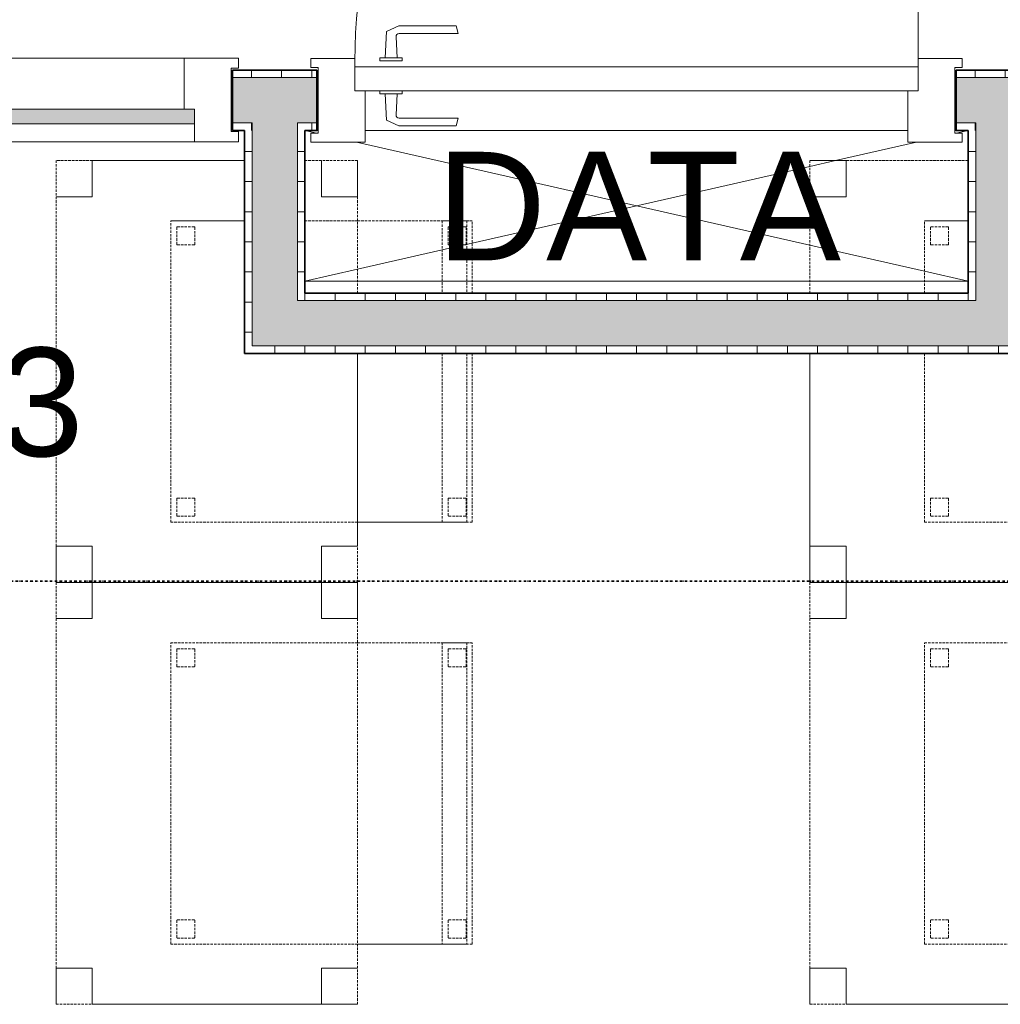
# Model space of a CAD drawing. Header units: millimetres. Extents: x -80560 to 110805, y -11020 to 52719.
# Tile 77 of 145: x 64322 to 65948, y 16600 to 18234. Entities that reach past the tile are written whole.
import ezdxf

# ---------------------------------------------------------------- set-up
doc = ezdxf.new("R2010")
doc.units = ezdxf.units.MM
doc.linetypes.add('DASHDOT2', pattern=[8, 4, -2, 0, -2])
doc.linetypes.add('DASHED2', pattern=[6, 4, -2])
for name, color, linetype, lineweight in [('A-DETL', 90, 'Continuous', 18), ('A-DOOR', 31, 'Continuous', 18), ('A-FLOR', 192, 'Continuous', 18), ('A-GLAZ', 151, 'Continuous', 18), ('A-GLAZ-IDEN', 152, 'Continuous', 18), ('A-WALL', 113, 'Continuous', 35), ('A-WALL-PATT', 111, 'Continuous', 35), ('G-ANNO-SYMB', 111, 'Continuous', 9), ('G-ANNO-TEXT', 231, 'Continuous', 9), ('I-FURN', 30, 'Continuous', 18), ('I-WALL', 2, 'Continuous', 18)]:
    doc.layers.add(name, color=color, linetype=linetype, lineweight=lineweight)
doc.styles.add('Arial', font='arial.ttf', dxfattribs={"height": 180})
pattern_1 = [(270, (63356.07, 18150), (50, 2e-13), [])]
pattern_2 = [(270, (65944.82, 17780), (50, 2e-13), [])]
pattern_3 = [(180, (64794.82, 17915), (-6e-15, -50), [])]

# ---------------------------------------------------------------- blocks, each defined once
blk = doc.blocks.new('82_tafel1 - tafel 500x700 2-30673039-DO_03 derde verdieping')
at = {"layer": 'I-FURN', "linetype": 'DASHED2'}
for p, q in [((350, 250), (-350, 250)), ((-350, 250), (-350, -250)), ((350, 250), (-350, 250)), ((-350, 250), (-350, -250)), ((-350, 250), (-350, 190)), ((-290, 250), (-350, 250)), ((-290, 190), (-290, 250)), ((-290, 250), (290, 250)), ((-290, 250), (-290, 190)), ((290, 250), (290, 190)), ((290, 190), (290, 250)), ((350, 250), (290, 250)), ((350, -250), (350, 250)), ((350, -250), (350, 250)), ((350, 190), (350, 250)), ((-350, -190), (-350, 190)), ((-350, 190), (-290, 190)), ((-290, 190), (-350, 190)), ((290, 190), (350, 190)), ((350, 190), (290, 190)), ((350, 190), (350, -190)), ((-290, -190), (-350, -190)), ((-350, -190), (-290, -190)), ((-350, -190), (-350, -250)), ((-290, -250), (-290, -190)), ((-290, -190), (-290, -250)), ((350, -190), (290, -190)), ((290, -190), (290, -250)), ((290, -250), (290, -190)), ((290, -190), (350, -190)), ((350, -250), (350, -190)), ((-350, -250), (350, -250)), ((-350, -250), (350, -250)), ((-350, -250), (-290, -250)), ((290, -250), (-290, -250)), ((290, -250), (350, -250))]:
    blk.add_line(p, q, dxfattribs=at)
blk = doc.blocks.new('82_zitmeubel - stoel 500x500-V174-DO_03 derde verdieping')
at = {"layer": 'I-FURN', "linetype": 'DASHED2'}
for p, q in [((-192.1, -73), (-192.1, 237)), ((-192.1, 237), (-192.1, -73)), ((-192.1, 237), (307.9, 237)), ((-192.1, 237), (307.9, 237)), ((307.9, 237), (307.9, -73)), ((307.9, -73), (307.9, 237)), ((-182.1, 226), (-182.1, 198)), ((-182.1, 198), (-182.1, 226)), ((-153.1, 227), (-181.1, 227)), ((-181.1, 227), (-153.1, 227)), ((-152.1, 198), (-152.1, 226)), ((-152.1, 226), (-152.1, 198)), ((267.9, 226), (267.9, 198)), ((267.9, 198), (267.9, 226)), ((296.9, 227), (268.9, 227)), ((268.9, 227), (296.9, 227)), ((297.9, 198), (297.9, 226)), ((297.9, 226), (297.9, 198)), ((-181.1, 197), (-153.1, 197)), ((-153.1, 197), (-181.1, 197)), ((268.9, 197), (296.9, 197)), ((296.9, 197), (268.9, 197)), ((-192.1, -213), (-192.1, -73)), ((-192.1, -73), (-192.1, -263)), ((307.9, -73), (307.9, -213)), ((307.9, -263), (307.9, -73)), ((-192.1, -254.1), (-192.1, -213)), ((307.9, -213), (-192.1, -213)), ((-182.1, -224), (-182.1, -252)), ((-182.1, -252), (-182.1, -224)), ((-153.1, -223), (-181.1, -223)), ((-181.1, -223), (-153.1, -223)), ((-152.1, -252), (-152.1, -224)), ((-152.1, -224), (-152.1, -252)), ((267.9, -224), (267.9, -252)), ((267.9, -252), (267.9, -224)), ((296.9, -223), (268.9, -223)), ((268.9, -223), (296.9, -223)), ((297.9, -252), (297.9, -224)), ((297.9, -224), (297.9, -252)), ((307.9, -213), (307.9, -254.1)), ((-192.1, -263), (-192.1, -254.1)), ((307.9, -254.1), (-192.1, -254.1)), ((-181.1, -253), (-153.1, -253)), ((-153.1, -253), (-181.1, -253)), ((268.9, -253), (296.9, -253)), ((296.9, -253), (268.9, -253)), ((307.9, -254.1), (307.9, -263)), ((-192.1, -263), (307.9, -263)), ((-192.1, -263), (307.9, -263))]:
    blk.add_line(p, q, dxfattribs=at)
for centre, start, end in [((-181.1, 226), 90, 180), ((-181.1, 226), 90, 180), ((-153.1, 226), 360, 90), ((-153.1, 226), 360, 90), ((268.9, 226), 90, 180), ((268.9, 226), 150, 180), ((268.9, 226), 105, 150), ((268.9, 226), 90, 105), ((296.9, 226), 360, 90), ((296.9, 226), 360, 90), ((-181.1, 198), 180, 270), ((-181.1, 198), 180, 270), ((-153.1, 198), 270, 0), ((-153.1, 198), 270, 0), ((268.9, 198), 180, 270), ((268.9, 198), 180, 270), ((296.9, 198), 270, 360), ((296.9, 198), 270, 360), ((-181.1, -224), 90, 180), ((-181.1, -224), 150, 165), ((-181.1, -224), 165, 180), ((-181.1, -224), 135, 150), ((-181.1, -224), 120, 135), ((-181.1, -224), 105, 120), ((-181.1, -224), 90, 105), ((-153.1, -224), 0, 90), ((-153.1, -224), 0, 90), ((268.9, -224), 90, 180), ((268.9, -224), 90, 180), ((296.9, -224), 0, 90), ((296.9, -224), 0, 90), ((-181.1, -252), 180, 270), ((-181.1, -252), 180, 270), ((-153.1, -252), 270, 0), ((-153.1, -252), 270, 0), ((268.9, -252), 180, 270), ((268.9, -252), 180, 270), ((296.9, -252), 270, 0), ((296.9, -252), 270, 0)]:
    blk.add_arc(centre, 1, start, end, dxfattribs=at)
blk = doc.blocks.new('82_tafel1 - tafel 500x700 2-V175-DO_03 derde verdieping')
at = {"layer": 'I-FURN', "linetype": 'DASHED2'}
for p, q in [((30, 250), (-350, 250)), ((-350, 250), (-350, -250)), ((30, 250), (-350, 250)), ((-350, 250), (-350, -250)), ((-350, 250), (-350, 190)), ((-290, 250), (-350, 250)), ((-290, 190), (-290, 250)), ((-290, 250), (30, 250)), ((-290, 250), (-290, 190)), ((350, 250), (130, 250)), ((350, 250), (130, 250)), ((130, 250), (290, 250)), ((290, 250), (290, 190)), ((290, 190), (290, 250)), ((350, 250), (290, 250)), ((350, -12.5), (350, 250)), ((350, -12.5), (350, 250)), ((350, 190), (350, 250)), ((-350, -190), (-350, 190)), ((-350, 190), (-290, 190)), ((-290, 190), (-350, 190)), ((290, 190), (350, 190)), ((350, 190), (290, 190)), ((350, 190), (350, -12.5)), ((350, -250), (350, -112.5)), ((350, -250), (350, -112.5)), ((350, -112.5), (350, -190)), ((-290, -190), (-350, -190)), ((-350, -190), (-290, -190)), ((-350, -190), (-350, -250)), ((-290, -250), (-290, -190)), ((-290, -190), (-290, -250)), ((350, -190), (290, -190)), ((290, -190), (290, -250)), ((290, -250), (290, -190)), ((290, -190), (350, -190)), ((350, -250), (350, -190)), ((-350, -250), (30, -250)), ((-350, -250), (30, -250)), ((-350, -250), (-290, -250)), ((30, -250), (-290, -250)), ((130, -250), (350, -250)), ((130, -250), (350, -250)), ((290, -250), (130, -250)), ((290, -250), (350, -250))]:
    blk.add_line(p, q, dxfattribs=at)
blk = doc.blocks.new('82_zitmeubel - stoel 500x500-V176-DO_03 derde verdieping')
at = {"layer": 'I-FURN', "linetype": 'DASHED2'}
for p, q in [((-192.1, -73), (-192.1, 237)), ((-192.1, 237), (-192.1, -73)), ((-192.1, 237), (87.9, 237)), ((-192.1, 237), (87.9, 237)), ((187.9, 237), (307.9, 237)), ((187.9, 237), (307.9, 237)), ((307.9, 237), (307.9, 164.5)), ((307.9, 164.5), (307.9, 237)), ((-182.1, 226), (-182.1, 198)), ((-182.1, 198), (-182.1, 226)), ((-153.1, 227), (-181.1, 227)), ((-181.1, 227), (-153.1, 227)), ((-152.1, 198), (-152.1, 226)), ((-152.1, 226), (-152.1, 198)), ((267.9, 226), (267.9, 198)), ((267.9, 198), (267.9, 226)), ((296.9, 227), (268.9, 227)), ((268.9, 227), (296.9, 227)), ((297.9, 198), (297.9, 226)), ((297.9, 226), (297.9, 198)), ((-181.1, 197), (-153.1, 197)), ((-153.1, 197), (-181.1, 197)), ((268.9, 197), (296.9, 197)), ((296.9, 197), (268.9, 197)), ((307.9, 64.5), (307.9, -73)), ((307.9, -73), (307.9, 64.5)), ((-192.1, -213), (-192.1, -73)), ((-192.1, -73), (-192.1, -263)), ((307.9, -73), (307.9, -213)), ((307.9, -263), (307.9, -73)), ((-192.1, -254.1), (-192.1, -213)), ((87.9, -213), (-192.1, -213)), ((-182.1, -224), (-182.1, -252)), ((-182.1, -252), (-182.1, -224)), ((-153.1, -223), (-181.1, -223)), ((-181.1, -223), (-153.1, -223)), ((-152.1, -252), (-152.1, -224)), ((-152.1, -224), (-152.1, -252)), ((307.9, -213), (187.9, -213)), ((267.9, -224), (267.9, -252)), ((267.9, -252), (267.9, -224)), ((296.9, -223), (268.9, -223)), ((268.9, -223), (296.9, -223)), ((297.9, -252), (297.9, -224)), ((297.9, -224), (297.9, -252)), ((307.9, -213), (307.9, -254.1)), ((-192.1, -263), (-192.1, -254.1)), ((87.9, -254.1), (-192.1, -254.1)), ((-181.1, -253), (-153.1, -253)), ((-153.1, -253), (-181.1, -253)), ((307.9, -254.1), (187.9, -254.1)), ((268.9, -253), (296.9, -253)), ((296.9, -253), (268.9, -253)), ((307.9, -254.1), (307.9, -263)), ((-192.1, -263), (87.9, -263)), ((-192.1, -263), (87.9, -263)), ((187.9, -263), (307.9, -263)), ((187.9, -263), (307.9, -263))]:
    blk.add_line(p, q, dxfattribs=at)
for centre, start, end in [((-181.1, 226), 90, 180), ((-181.1, 226), 150, 165), ((-181.1, 226), 165, 180), ((-181.1, 226), 135, 150), ((-181.1, 226), 120, 135), ((-181.1, 226), 105, 120), ((-181.1, 226), 90, 105), ((-153.1, 226), 360, 90), ((-153.1, 226), 360, 90), ((268.9, 226), 90, 180), ((268.9, 226), 150, 165), ((268.9, 226), 165, 180), ((268.9, 226), 135, 150), ((268.9, 226), 120, 135), ((268.9, 226), 105, 120), ((268.9, 226), 90, 105), ((296.9, 226), 360, 90), ((296.9, 226), 360, 90), ((-181.1, 198), 180, 270), ((-181.1, 198), 180, 270), ((-153.1, 198), 270, 0), ((-153.1, 198), 270, 0), ((268.9, 198), 180, 270), ((268.9, 198), 180, 270), ((296.9, 198), 270, 360), ((296.9, 198), 270, 360), ((-181.1, -224), 90, 180), ((-181.1, -224), 90, 180), ((-153.1, -224), 0, 90), ((-153.1, -224), 0, 90), ((268.9, -224), 90, 180), ((268.9, -224), 90, 180), ((296.9, -224), 0, 90), ((296.9, -224), 0, 90), ((-181.1, -252), 180, 270), ((-181.1, -252), 180, 270), ((-153.1, -252), 270, 0), ((-153.1, -252), 270, 0), ((268.9, -252), 180, 270), ((268.9, -252), 180, 270), ((296.9, -252), 270, 0), ((296.9, -252), 270, 0)]:
    blk.add_arc(centre, 1, start, end, dxfattribs=at)
blk = doc.blocks.new('82_zitmeubel - stoel 500x500-V177-DO_03 derde verdieping')
at = {"layer": 'I-FURN', "linetype": 'DASHED2'}
for p, q in [((-192.1, -73), (-192.1, 237)), ((-192.1, 237), (-192.1, -73)), ((-192.1, 237), (307.9, 237)), ((-192.1, 237), (307.9, 237)), ((307.9, 237), (307.9, -73)), ((307.9, -73), (307.9, 237)), ((-182.1, 226), (-182.1, 198)), ((-182.1, 198), (-182.1, 226)), ((-153.1, 227), (-181.1, 227)), ((-181.1, 227), (-153.1, 227)), ((-152.1, 198), (-152.1, 226)), ((-152.1, 226), (-152.1, 198)), ((267.9, 226), (267.9, 198)), ((267.9, 198), (267.9, 226)), ((296.9, 227), (268.9, 227)), ((268.9, 227), (296.9, 227)), ((297.9, 198), (297.9, 226)), ((297.9, 226), (297.9, 198)), ((-181.1, 197), (-153.1, 197)), ((-153.1, 197), (-181.1, 197)), ((268.9, 197), (296.9, 197)), ((296.9, 197), (268.9, 197)), ((-192.1, -213), (-192.1, -73)), ((-192.1, -73), (-192.1, -263)), ((307.9, -73), (307.9, -213)), ((307.9, -263), (307.9, -73)), ((-192.1, -254.1), (-192.1, -213)), ((307.9, -213), (-192.1, -213)), ((-182.1, -224), (-182.1, -252)), ((-182.1, -252), (-182.1, -224)), ((-153.1, -223), (-181.1, -223)), ((-181.1, -223), (-153.1, -223)), ((-152.1, -252), (-152.1, -224)), ((-152.1, -224), (-152.1, -252)), ((267.9, -224), (267.9, -252)), ((267.9, -252), (267.9, -224)), ((296.9, -223), (268.9, -223)), ((268.9, -223), (296.9, -223)), ((297.9, -252), (297.9, -224)), ((297.9, -224), (297.9, -252)), ((307.9, -213), (307.9, -254.1)), ((-192.1, -263), (-192.1, -254.1)), ((307.9, -254.1), (-192.1, -254.1)), ((-181.1, -253), (-153.1, -253)), ((-153.1, -253), (-181.1, -253)), ((268.9, -253), (296.9, -253)), ((296.9, -253), (268.9, -253)), ((307.9, -254.1), (307.9, -263)), ((-192.1, -263), (307.9, -263)), ((-192.1, -263), (307.9, -263))]:
    blk.add_line(p, q, dxfattribs=at)
for centre, start, end in [((-181.1, 226), 90, 180), ((-181.1, 226), 105, 180), ((-181.1, 226), 90, 105), ((-153.1, 226), 360, 90), ((-153.1, 226), 360, 90), ((268.9, 226), 90, 180), ((268.9, 226), 105, 165), ((268.9, 226), 165, 180), ((268.9, 226), 90, 105), ((296.9, 226), 360, 90), ((296.9, 226), 360, 90), ((-181.1, 198), 180, 270), ((-181.1, 198), 180, 270), ((-153.1, 198), 270, 0), ((-153.1, 198), 270, 0), ((268.9, 198), 180, 270), ((268.9, 198), 180, 210), ((268.9, 198), 210, 240), ((268.9, 198), 240, 270), ((296.9, 198), 270, 360), ((296.9, 198), 270, 360), ((-181.1, -224), 90, 180), ((-181.1, -224), 90, 180), ((-153.1, -224), 45, 90), ((-153.1, -224), 0, 90), ((-153.1, -224), 30, 45), ((-153.1, -224), 15, 30), ((-153.1, -224), 0, 15), ((268.9, -224), 90, 180), ((268.9, -224), 90, 180), ((296.9, -224), 0, 90), ((296.9, -224), 0, 90), ((-181.1, -252), 180, 270), ((-181.1, -252), 180, 270), ((-153.1, -252), 270, 0), ((-153.1, -252), 270, 0), ((268.9, -252), 180, 270), ((268.9, -252), 180, 270), ((296.9, -252), 270, 0), ((296.9, -252), 270, 0)]:
    blk.add_arc(centre, 1, start, end, dxfattribs=at)
blk = doc.blocks.new('82_tafel1 - tafel 500x700 2-V178-DO_03 derde verdieping')
at = {"layer": 'I-FURN', "linetype": 'DASHED2'}
for p, q in [((350, 250), (-350, 250)), ((-350, 250), (-350, -250)), ((350, 250), (-350, 250)), ((-350, 250), (-350, -250)), ((-350, 250), (-350, 190)), ((-290, 250), (-350, 250)), ((-290, 190), (-290, 250)), ((-290, 250), (290, 250)), ((-290, 250), (-290, 190)), ((290, 250), (290, 190)), ((290, 190), (290, 250)), ((350, 250), (290, 250)), ((350, -62.5), (350, 250)), ((350, -62.5), (350, 250)), ((350, 190), (350, 250)), ((-350, -190), (-350, 190)), ((-350, 190), (-290, 190)), ((-290, 190), (-350, 190)), ((290, 190), (350, 190)), ((350, 190), (290, 190)), ((350, 190), (350, -62.5)), ((350, -250), (350, -162.5)), ((350, -250), (350, -162.5)), ((350, -162.5), (350, -190)), ((-290, -190), (-350, -190)), ((-350, -190), (-290, -190)), ((-350, -190), (-350, -250)), ((-290, -250), (-290, -190)), ((-290, -190), (-290, -250)), ((350, -190), (290, -190)), ((290, -190), (290, -250)), ((290, -250), (290, -190)), ((290, -190), (350, -190)), ((350, -250), (350, -190)), ((-350, -250), (30, -250)), ((-350, -250), (30, -250)), ((-350, -250), (-290, -250)), ((30, -250), (-290, -250)), ((130, -250), (350, -250)), ((130, -250), (350, -250)), ((290, -250), (130, -250)), ((290, -250), (350, -250))]:
    blk.add_line(p, q, dxfattribs=at)
blk = doc.blocks.new('82_zitmeubel - stoel 500x500-V179-DO_03 derde verdieping')
at = {"layer": 'I-FURN', "linetype": 'DASHED2'}
for p, q in [((-192.1, -73), (-192.1, 237)), ((-192.1, 237), (-192.1, -73)), ((-192.1, 237), (307.9, 237)), ((-192.1, 237), (307.9, 237)), ((307.9, 237), (307.9, 114.5)), ((307.9, 114.5), (307.9, 237)), ((-182.1, 226), (-182.1, 198)), ((-182.1, 198), (-182.1, 226)), ((-153.1, 227), (-181.1, 227)), ((-181.1, 227), (-153.1, 227)), ((-152.1, 198), (-152.1, 226)), ((-152.1, 226), (-152.1, 198)), ((267.9, 226), (267.9, 198)), ((267.9, 198), (267.9, 226)), ((296.9, 227), (268.9, 227)), ((268.9, 227), (296.9, 227)), ((297.9, 198), (297.9, 226)), ((297.9, 226), (297.9, 198)), ((-181.1, 197), (-153.1, 197)), ((-153.1, 197), (-181.1, 197)), ((268.9, 197), (296.9, 197)), ((296.9, 197), (268.9, 197)), ((307.9, 14.5), (307.9, -73)), ((307.9, -73), (307.9, 14.5)), ((-192.1, -213), (-192.1, -73)), ((-192.1, -73), (-192.1, -263)), ((307.9, -73), (307.9, -213)), ((307.9, -263), (307.9, -73)), ((-192.1, -254.1), (-192.1, -213)), ((87.9, -213), (-192.1, -213)), ((-182.1, -224), (-182.1, -252)), ((-182.1, -252), (-182.1, -224)), ((-153.1, -223), (-181.1, -223)), ((-181.1, -223), (-153.1, -223)), ((-152.1, -252), (-152.1, -224)), ((-152.1, -224), (-152.1, -252)), ((307.9, -213), (187.9, -213)), ((267.9, -224), (267.9, -252)), ((267.9, -252), (267.9, -224)), ((296.9, -223), (268.9, -223)), ((268.9, -223), (296.9, -223)), ((297.9, -252), (297.9, -224)), ((297.9, -224), (297.9, -252)), ((307.9, -213), (307.9, -254.1)), ((-192.1, -263), (-192.1, -254.1)), ((87.9, -254.1), (-192.1, -254.1)), ((-181.1, -253), (-153.1, -253)), ((-153.1, -253), (-181.1, -253)), ((307.9, -254.1), (187.9, -254.1)), ((268.9, -253), (296.9, -253)), ((296.9, -253), (268.9, -253)), ((307.9, -254.1), (307.9, -263)), ((-192.1, -263), (87.9, -263)), ((-192.1, -263), (87.9, -263)), ((187.9, -263), (307.9, -263)), ((187.9, -263), (307.9, -263))]:
    blk.add_line(p, q, dxfattribs=at)
for centre, start, end in [((-181.1, 226), 90, 180), ((-181.1, 226), 150, 165), ((-181.1, 226), 165, 180), ((-181.1, 226), 135, 150), ((-181.1, 226), 120, 135), ((-181.1, 226), 105, 120), ((-181.1, 226), 90, 105), ((-153.1, 226), 360, 90), ((-153.1, 226), 45, 90), ((-153.1, 226), 30, 45), ((-153.1, 226), 15, 30), ((-153.1, 226), 360, 15), ((268.9, 226), 90, 180), ((268.9, 226), 150, 180), ((268.9, 226), 90, 150), ((296.9, 226), 360, 90), ((296.9, 226), 45, 90), ((296.9, 226), 360, 45), ((-181.1, 198), 180, 270), ((-181.1, 198), 180, 270), ((-153.1, 198), 270, 0), ((-153.1, 198), 270, 285), ((-153.1, 198), 285, 300), ((-153.1, 198), 300, 315), ((-153.1, 198), 315, 330), ((-153.1, 198), 330, 345), ((-153.1, 198), 345, 0), ((268.9, 198), 180, 270), ((268.9, 198), 180, 195), ((268.9, 198), 195, 255), ((268.9, 198), 255, 270), ((296.9, 198), 270, 360), ((296.9, 198), 270, 300), ((296.9, 198), 300, 360), ((-181.1, -224), 90, 180), ((-181.1, -224), 90, 180), ((-153.1, -224), 0, 90), ((-153.1, -224), 0, 90), ((268.9, -224), 90, 180), ((268.9, -224), 90, 180), ((296.9, -224), 0, 90), ((296.9, -224), 0, 90), ((-181.1, -252), 180, 270), ((-181.1, -252), 180, 270), ((-153.1, -252), 270, 0), ((-153.1, -252), 270, 0), ((268.9, -252), 180, 270), ((268.9, -252), 180, 270), ((296.9, -252), 270, 0), ((296.9, -252), 270, 0)]:
    blk.add_arc(centre, 1, start, end, dxfattribs=at)
blk = doc.blocks.new('32_n3o_deur_enkel met zijlicht - 90x139_17_K_930_2410x2070_deur glasstrook-33349588-DO_03 derde verdieping')
at = {"layer": 'A-GLAZ'}
for p, q in [((-962, 69), (-1035, 69)), ((-1035, 69), (-1035, 52)), ((-962, 39), (-962, 69)), ((-962, 69), (-28, 69)), ((28, 69), (-28, 69)), ((-28, 69), (-28, 39)), ((28, 55), (28, 69)), ((1035, 69), (962, 69)), ((962, 69), (962, 55)), ((1035, 52), (1035, 69)), ((-1035, 52), (-1023, 52)), ((-1023, 52), (-1023, -53)), ((1023, -53), (1023, 52)), ((1023, 52), (1035, 52)), ((-945, -70), (-945, 15)), ((-45, 15), (-45, -70)), ((45, -70), (45, 15)), ((945, 15), (945, -70)), ((-1023, -53), (-1035, -53)), ((-1035, -53), (-1035, -70)), ((1035, -53), (1023, -53)), ((1035, -70), (1035, -53)), ((-1035, -70), (-945, -70)), ((-45, -70), (-945, -70)), ((-45, -70), (45, -70)), ((945, -70), (1035, -70))]:
    blk.add_line(p, q, dxfattribs=at)
blk = doc.blocks.new('30_n3o_raam_vast - 24mm-31742709-DO_03 derde verdieping')
at = {"layer": 'A-DOOR'}
blk.add_hatch(color=256, dxfattribs=at).paths.add_polyline_path([(0, 24), (-934, 24), (-934, 0), (0, 0)], flags=0)
for p, q in [((0, 24), (-934, 24)), ((-934, 24), (-934, 0)), ((0, 0), (0, 24)), ((-934, 0), (0, 0))]:
    blk.add_line(p, q, dxfattribs=at)
blk = doc.blocks.new('32_n3o_deur_enkel - 90x139_17_K_930_2410x1080-34106804-DO_03 derde verdieping')
at = {"layer": 'A-GLAZ'}
for p, q in [((-467, 69.5), (-540, 69.5)), ((-540, 69.5), (-540, 54.5)), ((-467, 55.5), (-467, 69.5)), ((540, 69.5), (467, 69.5)), ((467, 69.5), (467, 55.5)), ((540, 54.5), (540, 69.5)), ((-540, 54.5), (-528, 54.5)), ((-528, 54.5), (-528, -54.5)), ((528, -54.5), (528, 54.5)), ((528, 54.5), (540, 54.5)), ((-450, -69.5), (-450, 15.5)), ((450, 15.5), (450, -69.5)), ((-528, -54.5), (-540, -54.5)), ((-540, -54.5), (-540, -69.5)), ((540, -54.5), (528, -54.5)), ((540, -69.5), (540, -54.5)), ((-540, -69.5), (-450, -69.5)), ((450, -69.5), (540, -69.5))]:
    blk.add_line(p, q, dxfattribs=at)
blk = doc.blocks.new('30_n3o_deur_dicht - 40mm_draai_LS-31987334-DO_03 derde verdieping')
at = {"layer": 'A-DOOR'}
for p, q in [((0, 40), (-934, 40)), ((-934, 40), (-934, 0)), ((0, 0), (0, 40)), ((-934, 0), (0, 0))]:
    blk.add_line(p, q, dxfattribs=at)
blk = doc.blocks.new('30_n3o_beslag_deurkruk_met_schild - std-875116-DO_03 derde verdieping')
at = {"layer": 'A-DOOR'}
for p, q in [((-18.5, 0), (-18.5, -5)), ((18.5, -5), (18.5, 0)), ((-18.5, -5), (18.5, -5)), ((-7.8, -48.4), (-10, -5)), ((10, -5), (8.3, -39.7)), ((12.7, -58), (-7.8, -48.4)), ((13.3, -45), (111, -45)), ((111, -45), (108, -58)), ((108, -58), (12.7, -58))]:
    blk.add_line(p, q, dxfattribs=at)
at = {"layer": 'A-DOOR', "flags": 128}
blk.add_lwpolyline([(8.3, -39.7), (8.6, -41.7), (9.6, -43.4), (11.3, -44.6), (13.3, -45)], dxfattribs=at)
blk = doc.blocks.new('30_n3o_beslag_deurkruk_met_schild - std-V214-DO_03 derde verdieping')
at = {"layer": 'A-DOOR'}
for p, q in [((-7.8, 48.4), (12.7, 58)), ((12.7, 58), (108, 58)), ((108, 58), (111, 45)), ((-10, 5), (-7.8, 48.4)), ((8.3, 39.7), (10, 5)), ((111, 45), (13.3, 45)), ((18.5, 5), (-18.5, 5)), ((-18.5, 5), (-18.5, 0)), ((18.5, 0), (18.5, 5)), ((-18.5, 0), (18.5, 0))]:
    blk.add_line(p, q, dxfattribs=at)
at = {"layer": 'A-DOOR', "flags": 128}
blk.add_lwpolyline([(13.3, 45), (11.3, 44.6), (9.6, 43.4), (8.6, 41.7), (8.3, 39.7)], dxfattribs=at)
blk = doc.blocks.new('00_n3o_symbool_swingangle - std-31745489-DO_03 derde verdieping')
at = {"layer": 'A-DOOR'}
blk.add_line((-415, -10), (-415, -944), dxfattribs=at)
blk.add_arc((-415, -10), 934, 270, 0, dxfattribs=at)

msp = doc.modelspace()

# ---------------------------------------------------------------- hatches: boundary and pattern name
at = {"layer": 'A-WALL-PATT', "lineweight": 18}
h = msp.add_hatch(dxfattribs=at)
h.set_pattern_fill('FP_78', color=256, angle=-270, style=0, pattern_type=2)
h.set_pattern_definition(pattern_1)
h.paths.add_polyline_path([(69944.8, 18137.5), (69944.8, 18150), (69364.8, 18150), (69364.8, 18137.5)], flags=0)
h.paths.add_polyline_path([(65874.8, 18137.5), (66064.8, 18137.5), (66064.8, 18150), (65874.8, 18150)], flags=0)
h.paths.add_polyline_path([(67124.8, 18137.5), (67314.8, 18137.5), (67314.8, 18150), (67124.8, 18150)], flags=0)
h.paths.add_polyline_path([(64674.8, 18137.5), (64814.8, 18137.5), (64814.8, 18150), (64674.8, 18150)], flags=0)
h.paths.add_polyline_path([(62624.8, 18137.5), (62624.8, 18150), (61244.8, 18150), (61244.8, 18137.5), (61852.3, 18137.5)], flags=0)
h.paths.add_polyline_path([(60184.8, 18137.5), (60184.8, 18150), (59417.3, 18150), (59417.3, 18137.5), (59502.9, 18137.5)], flags=0)
h.paths.add_polyline_path([(57153.5, 18137.5), (57367.3, 18137.5), (57367.3, 18150), (56767.3, 18150), (56767.3, 18137.5), (56859.8, 18137.5)], flags=0)
at = {"layer": 'A-WALL-PATT', "lineweight": 5}
h = msp.add_hatch(color=256, dxfattribs=at)
h.paths.add_polyline_path([(69944.8, 18062.5), (69944.8, 18137.5), (69364.8, 18137.5), (69364.8, 18062.5)], flags=0)
h.paths.add_polyline_path([(65963.7, 18062.5), (66064.8, 18062.5), (66064.8, 18137.5), (65874.8, 18137.5), (65874.8, 18062.5), (65907.3, 18062.5)], flags=0)
h.paths.add_polyline_path([(67314.8, 18062.5), (67314.8, 18137.5), (67124.8, 18137.5), (67124.8, 18062.5), (67282.3, 18062.5)], flags=0)
h.paths.add_polyline_path([(64707.3, 18062.5), (64814.8, 18062.5), (64814.8, 18137.5), (64674.8, 18137.5), (64674.8, 18062.5)], flags=0)
h.paths.add_polyline_path([(61852.3, 18062.5), (62624.8, 18062.5), (62624.8, 18137.5), (61244.8, 18137.5), (61244.8, 18062.5)], flags=0)
h.paths.add_polyline_path([(60184.8, 18062.5), (60184.8, 18137.5), (59417.3, 18137.5), (59417.3, 18062.5), (59502.9, 18062.5)], flags=0)
h.paths.add_polyline_path([(56859.8, 18062.5), (57367.3, 18062.5), (57367.3, 18137.5), (56742.3, 18137.5), (56742.3, 18062.5), (56767.3, 18062.5)], flags=0)
at = {"layer": 'A-WALL-PATT', "lineweight": 18}
h = msp.add_hatch(dxfattribs=at)
h.set_pattern_fill('FP_78', color=256, angle=-270, style=0, pattern_type=2)
h.set_pattern_definition(pattern_1)
h.paths.add_polyline_path([(67138.3, 18050), (67207.3, 18050), (67207.3, 18062.5), (67124.8, 18062.5), (67124.8, 18050)], flags=0)
h.paths.add_polyline_path([(69944.8, 18050), (69944.8, 18062.5), (69364.8, 18062.5), (69364.8, 18050)], flags=0)
h.paths.add_polyline_path([(67314.8, 18050), (67314.8, 18062.5), (67282.3, 18062.5), (67282.3, 18050), (67294.8, 18050)], flags=0)
h.paths.add_polyline_path([(65994.8, 18050), (66064.8, 18050), (66064.8, 18062.5), (65982.3, 18062.5), (65982.3, 18050)], flags=0)
h.paths.add_polyline_path([(65894.8, 18050), (65907.3, 18050), (65907.3, 18062.5), (65874.8, 18062.5), (65874.8, 18050)], flags=0)
h.paths.add_polyline_path([(61852.3, 18050), (61857.3, 18050), (61857.3, 18062.5), (61244.8, 18062.5), (61244.8, 18050), (61844.8, 18050)], flags=0)
h.paths.add_polyline_path([(62624.8, 18050), (62624.8, 18062.5), (61932.3, 18062.5), (61932.3, 18050), (61944.8, 18050)], flags=0)
h.paths.add_polyline_path([(64782.3, 18050), (64814.8, 18050), (64814.8, 18062.5), (64782.3, 18062.5)], flags=0)
h.paths.add_polyline_path([(64694.8, 18050), (64707.3, 18050), (64707.3, 18062.5), (64674.8, 18062.5), (64674.8, 18050)], flags=0)
h.paths.add_polyline_path([(60184.8, 18050), (60184.8, 18062.5), (59417.3, 18062.5), (59417.3, 18050), (59502.9, 18050)], flags=0)
h.paths.add_polyline_path([(57153.5, 18050), (57367.3, 18050), (57367.3, 18062.5), (56767.3, 18062.5), (56767.3, 18050), (56859.8, 18050)], flags=0)
at = {"layer": 'A-WALL-PATT', "lineweight": 5}
for points in [[(64707.3, 17767.5), (64782.3, 17767.5), (64782.3, 18062.5), (64707.3, 18062.5), (64707.3, 17780)], [(65907.3, 17767.5), (65982.3, 17767.5), (65982.3, 18062.5), (65907.3, 18062.5), (65907.3, 17780)], [(67138.3, 17692.5), (67207.3, 17692.5), (67207.3, 17767.5), (64707.3, 17767.5), (64707.3, 17692.5), (66551, 17692.5)]]:
    msp.add_hatch(color=256, dxfattribs=at).paths.add_polyline_path(points, flags=0)
at = {"layer": 'A-WALL-PATT', "lineweight": 18}
h = msp.add_hatch(dxfattribs=at)
h.set_pattern_fill('FP_98', color=256, angle=90, style=0, pattern_type=2)
h.set_pattern_definition(pattern_3)
h.paths.add_polyline_path([(64707.3, 17692.5), (64707.3, 18050), (64694.8, 18050), (64694.8, 17692.5)], flags=0)
h = msp.add_hatch(dxfattribs=at)
h.set_pattern_fill('FP_98', color=256, angle=90, style=0, pattern_type=2)
h.set_pattern_definition(pattern_3)
h.paths.add_polyline_path([(64794.8, 17780), (64794.8, 18050), (64782.3, 18050), (64782.3, 17780), (64789, 17780)], flags=0)
h = msp.add_hatch(dxfattribs=at)
h.set_pattern_fill('FP_97', color=256, angle=90, style=0, pattern_type=2)
h.set_pattern_definition([(0, (65894.82, 17915), (0, 50), [])])
h.paths.add_polyline_path([(65907.3, 17780), (65907.3, 18050), (65894.8, 18050), (65894.8, 17780)], flags=0)
h = msp.add_hatch(dxfattribs=at)
h.set_pattern_fill('FP_96', color=256, angle=-270, style=0, pattern_type=2)
h.set_pattern_definition(pattern_2)
h.paths.add_polyline_path([(65907.3, 17767.5), (65907.3, 17780), (64782.3, 17780), (64782.3, 17767.5), (65376.3, 17767.5)], flags=0)
h.paths.add_polyline_path([(67194.8, 17767.5), (67194.8, 17780), (65982.3, 17780), (65982.3, 17767.5), (67138.3, 17767.5)], flags=0)
h = msp.add_hatch(dxfattribs=at)
h.set_pattern_fill('FP_96', color=256, angle=-270, style=0, pattern_type=2)
h.set_pattern_definition(pattern_2)
h.paths.add_polyline_path([(67194.8, 17680), (67282.3, 17680), (67282.3, 17692.5), (64694.8, 17692.5), (64694.8, 17680), (67138.3, 17680)], flags=0)

# ---------------------------------------------------------------- linework, layer by layer
at = {"layer": 'A-DETL'}
for p, q in [((64794.8, 18050), (64814.6, 18045.5)), ((64814.8, 18050), (64816.8, 18050)), ((64894.8, 18050), (65794.8, 18050)), ((65872.8, 18050), (65874.8, 18050)), ((65894.8, 18050), (65875, 18045.5)), ((64880.6, 18030.5), (65632.3, 17859.7)), ((65809, 18030.5), (65674.8, 18000)), ((65632.3, 17990.3), (65072.3, 17863.1)), ((65674.8, 18000), (65632.3, 17990.3)), ((65058.8, 17860), (64882.3, 17819.9)), ((65061.3, 17860.6), (65059.1, 17860.1)), ((65072.3, 17863.1), (65062.1, 17860.7)), ((65632.3, 17859.7), (65822.3, 17816.5)), ((64882.3, 17819.9), (64794.8, 17800)), ((65822.3, 17816.5), (65894.8, 17800)), ((64882.3, 17800), (64794.8, 17800)), ((65072.3, 17800), (64882.3, 17800)), ((65632.3, 17800), (65072.3, 17800)), ((65822.3, 17800), (65632.3, 17800)), ((65894.8, 17800), (65822.3, 17800))]:
    msp.add_line(p, q, dxfattribs=at)
at = {"layer": 'A-FLOR'}
for p, q in [((64814.8, 18050), (64816.8, 18050)), ((64894.8, 18050), (65794.8, 18050)), ((65872.8, 18050), (65874.8, 18050)), ((65894.8, 17800), (64794.8, 17800))]:
    msp.add_line(p, q, dxfattribs=at)
at = {"layer": 'A-WALL', "lineweight": 18}
for p, q in [((64814.8, 18137.5), (64674.8, 18137.5)), ((66064.8, 18137.5), (65874.8, 18137.5)), ((64707.3, 18062.5), (64674.8, 18062.5)), ((64707.3, 17692.5), (64707.3, 18062.5)), ((64814.8, 18062.5), (64782.3, 18062.5)), ((64782.3, 17767.5), (64782.3, 18062.5)), ((65907.3, 18062.5), (65874.8, 18062.5)), ((65907.3, 18062.5), (65907.3, 17767.5)), ((65907.3, 17767.5), (64782.3, 17767.5)), ((67282.3, 17692.5), (64707.3, 17692.5))]:
    msp.add_line(p, q, dxfattribs=at)
at = {"layer": 'G-ANNO-SYMB', "linetype": 'DASHDOT2', "lineweight": 35}
msp.add_line((33883.5, 17302.3), (90250.9, 17302.3), dxfattribs=at)
at = {"layer": 'I-WALL', "lineweight": 35}
for p, q in [((64814.8, 18150), (64674.8, 18150)), ((64674.8, 18150), (64674.8, 18050)), ((64814.8, 18050), (64814.8, 18150)), ((66064.8, 18150), (65874.8, 18150)), ((65874.8, 18150), (65874.8, 18050)), ((64674.8, 18050), (64694.8, 18050)), ((64694.8, 18050), (64694.8, 17680)), ((64794.8, 18050), (64814.8, 18050)), ((64794.8, 17780), (64794.8, 18050)), ((65874.8, 18050), (65894.8, 18050)), ((65894.8, 18050), (65894.8, 17780)), ((65894.8, 17780), (64794.8, 17780)), ((64694.8, 17680), (67294.8, 17680))]:
    msp.add_line(p, q, dxfattribs=at)

# ---------------------------------------------------------------- block references
at = {"layer": 'A-DOOR', "rotation": 180}
for name, p in [('00_n3o_symbool_swingangle - std-31745489-DO_03 derde verdieping', (65396.8, 18155.5)), ('30_n3o_raam_vast - 24mm-31742709-DO_03 derde verdieping', (63677.8, 18085))]:
    msp.add_blockref(name, p, dxfattribs=at)
at = {"layer": 'A-DOOR'}
for name, p in [('30_n3o_beslag_deurkruk_met_schild - std-V214-DO_03 derde verdieping', (64937.8, 18165.5)), ('30_n3o_deur_dicht - 40mm_draai_LS-31987334-DO_03 derde verdieping', (65811.8, 18115.5)), ('30_n3o_beslag_deurkruk_met_schild - std-875116-DO_03 derde verdieping', (64937.8, 18115.5))]:
    msp.add_blockref(name, p, dxfattribs=at)
at = {"layer": 'A-GLAZ', "rotation": 180}
msp.add_blockref('32_n3o_deur_enkel met zijlicht - 90x139_17_K_930_2410x2070_deur glasstrook-33349588-DO_03 derde verdieping', (63649.8, 18100), dxfattribs=at)
at = {"layer": 'A-GLAZ'}
msp.add_blockref('32_n3o_deur_enkel - 90x139_17_K_930_2410x1080-34106804-DO_03 derde verdieping', (65344.8, 18100), dxfattribs=at)
at = {"layer": 'I-FURN', "linetype": 'DASHED2', "rotation": 90.00000000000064}
for name, p in [('82_tafel1 - tafel 500x700 2-V178-DO_03 derde verdieping', (64632.3, 17650)), ('82_tafel1 - tafel 500x700 2-V175-DO_03 derde verdieping', (65882.3, 17650)), ('82_zitmeubel - stoel 500x500-V179-DO_03 derde verdieping', (64809.3, 17592.1)), ('82_zitmeubel - stoel 500x500-V176-DO_03 derde verdieping', (66059.3, 17592.1)), ('82_tafel1 - tafel 500x700 2-30673039-DO_03 derde verdieping', (64632.3, 16950)), ('82_tafel1 - tafel 500x700 2-30673039-DO_03 derde verdieping', (65882.3, 16950)), ('82_zitmeubel - stoel 500x500-V177-DO_03 derde verdieping', (64809.3, 16892.1)), ('82_zitmeubel - stoel 500x500-V174-DO_03 derde verdieping', (66059.3, 16892.1))]:
    msp.add_blockref(name, p, dxfattribs=at)

# ---------------------------------------------------------------- texts
at = {"layer": 'A-GLAZ-IDEN', "lineweight": 9, "insert": (63700.9, 17689.4), "char_height": 180, "width": 865.822, "attachment_point": 1, "style": 'Arial'}
msp.add_mtext('*3.553', dxfattribs=at)
at = {"layer": 'G-ANNO-TEXT', "color": 7, "insert": (65013.2, 18014.4), "char_height": 180, "width": 801.687, "attachment_point": 1, "style": 'Arial'}
msp.add_mtext('DATA', dxfattribs=at)

doc.saveas('drawing.dxf')
